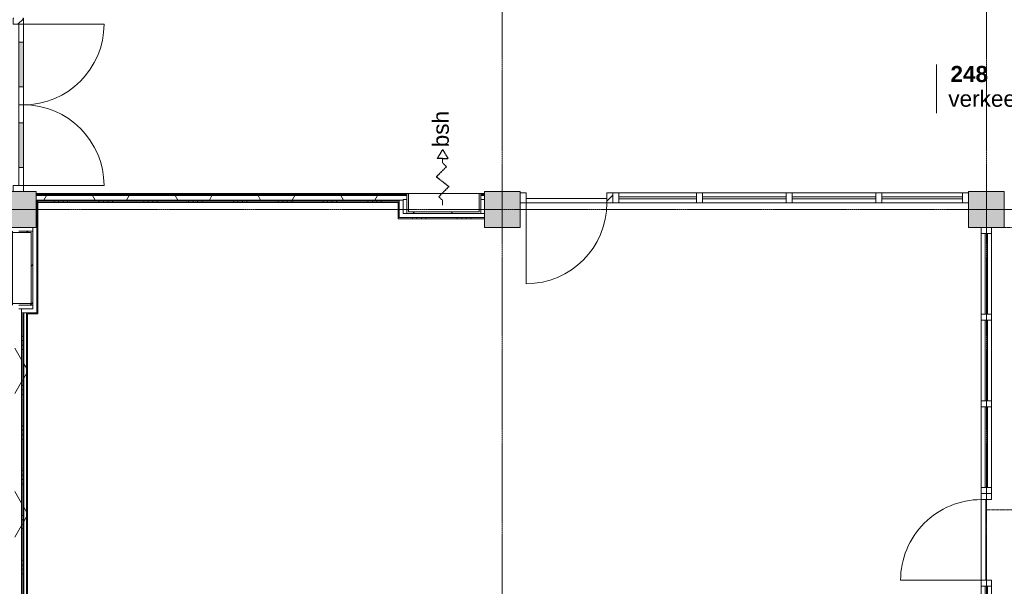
# Model space of a CAD drawing. Header units: millimetres. Extents: x -6115 to 78411, y -6358 to 59618.
# Tile 54 of 99: x 21616 to 32600, y 33598 to 39917. Entities that reach past the tile are written whole.
import ezdxf

# ---------------------------------------------------------------- set-up
doc = ezdxf.new("R2010")
doc.units = ezdxf.units.MM
for name, pattern in [('Dash', [6.35, 3.175, -3.175]), ('Hidden 2', [1.875, 1.25, -0.625]), ('stramien', [22.225, 12.7, -3.175, 3.175, -3.175])]:
    doc.linetypes.add(name, pattern=pattern)
for name, color, linetype, lineweight in [('00_Algemeen', 7, 'Continuous', 35), ('22_Metselwerk', 7, 'Continuous', 9), ('25_Metaalconstructiewerk', 7, 'Continuous', 9), ('30_Kozijnen-ramen-deuren', 7, 'Continuous', 9), ('34_Beglazing', 7, 'Continuous', 9)]:
    doc.layers.add(name, color=color, linetype=linetype, lineweight=lineweight)
doc.styles.add('Arial_1', font='arial.ttf', dxfattribs={"height": 180})
doc.styles.add('Arial_B', font='arialbd.ttf', dxfattribs={"height": 180})
pattern_1 = [(90, (24500, 37880), (-500, 3e-14), []), (90, (24550, 37880), (-500, 3e-14), []), (90, (24600, 37880), (-500, 3e-14), []), (90, (24650, 37880), (-500, 3e-14), [])]
pattern_2 = [(60, (0, 0), (-692.82, 400), []), (120, (0, 0), (-692.82, -400), [])]
pattern_3 = [(180, (21662.5, 35237.5), (7e-13, -500), []), (180, (21662.5, 35287.5), (7e-13, -500), []), (180, (21662.5, 35337.5), (7e-13, -500), []), (180, (21662.5, 35387.5), (7e-13, -500), [])]
pattern_4 = [(45, (-26347, -37930), (-212.132, 212.132), [])]

# ---------------------------------------------------------------- blocks, each defined once
blk = doc.blocks.new('Direct Shape - 2410-10368 v1 - IFC-model constructie _zonder onderbouw_ _MM21228_-1202355-02 tweede verdieping overzicht')
at = {"layer": '25_Metaalconstructiewerk'}
blk.add_hatch(color=256, dxfattribs=at).paths.add_polyline_path([(21400, 37600), (21800, 37600), (21800, 38000), (21400, 38000)])
for p, q in [((21800, 38000), (21400, 38000)), ((21400, 38000), (21400, 37600)), ((21800, 37600), (21800, 38000)), ((21400, 37600), (21800, 37600))]:
    blk.add_line(p, q, dxfattribs=at)
blk = doc.blocks.new('Direct Shape - NLRS_28_SC_TLB_kolom vierkant prefab_gen_AT_kolom vierkant_gen_lxb 400x400_800386-1202356-02 tweede verdieping overzicht')
blk.add_blockref('Direct Shape - 2410-10368 v1 - IFC-model constructie _zonder onderbouw_ _MM21228_-1202355-02 tweede verdieping overzicht', (0, 0))
blk = doc.blocks.new('Direct Shape - 2410-10368 v1 - IFC-model constructie _zonder onderbouw_ _MM21228_-1202363-02 tweede verdieping overzicht')
at = {"layer": '25_Metaalconstructiewerk'}
blk.add_hatch(color=256, dxfattribs=at).paths.add_polyline_path([(27200, 37600), (27200, 38000), (26800, 38000), (26800, 37600)])
for p, q in [((27200, 38000), (26800, 38000)), ((26800, 38000), (26800, 37600)), ((27200, 37600), (27200, 38000)), ((26800, 37600), (27200, 37600))]:
    blk.add_line(p, q, dxfattribs=at)
blk = doc.blocks.new('Direct Shape - NLRS_28_SC_TLB_kolom vierkant prefab_gen_AT_kolom vierkant_gen_lxb 400x400_800388-1202364-02 tweede verdieping overzicht')
blk.add_blockref('Direct Shape - 2410-10368 v1 - IFC-model constructie _zonder onderbouw_ _MM21228_-1202363-02 tweede verdieping overzicht', (0, 0))
blk = doc.blocks.new('Direct Shape - 2410-10368 v1 - IFC-model constructie _zonder onderbouw_ _MM21228_-1202367-02 tweede verdieping overzicht')
at = {"layer": '25_Metaalconstructiewerk'}
blk.add_hatch(color=256, dxfattribs=at).paths.add_polyline_path([(32600, 37600), (32600, 38000), (32200, 38000), (32200, 37600)])
for p, q in [((32600, 38000), (32200, 38000)), ((32200, 38000), (32200, 37600)), ((32600, 37600), (32600, 38000)), ((32200, 37600), (32600, 37600))]:
    blk.add_line(p, q, dxfattribs=at)
blk = doc.blocks.new('Direct Shape - NLRS_28_SC_TLB_kolom vierkant prefab_gen_AT_kolom vierkant_gen_lxb 400x400_800390-1202368-02 tweede verdieping overzicht')
blk.add_blockref('Direct Shape - 2410-10368 v1 - IFC-model constructie _zonder onderbouw_ _MM21228_-1202367-02 tweede verdieping overzicht', (0, 0))
blk = doc.blocks.new('2410-10368 v1 - IFC-model constructie _zonder onderbouw_ _MM21228__ifc-1-02 tweede verdieping overzicht')
at = {"layer": '25_Metaalconstructiewerk', "lineweight": 9}
for name in ['Direct Shape - NLRS_28_SC_TLB_kolom vierkant prefab_gen_AT_kolom vierkant_gen_lxb 400x400_800386-1202356-02 tweede verdieping overzicht', 'Direct Shape - NLRS_28_SC_TLB_kolom vierkant prefab_gen_AT_kolom vierkant_gen_lxb 400x400_800388-1202364-02 tweede verdieping overzicht', 'Direct Shape - NLRS_28_SC_TLB_kolom vierkant prefab_gen_AT_kolom vierkant_gen_lxb 400x400_800390-1202368-02 tweede verdieping overzicht']:
    blk.add_blockref(name, (0, 0), dxfattribs=at)
blk = doc.blocks.new('Rectangular Mullion - 31_AEE_hout_lariks_BxD_67x114mm-1805879-02 tweede verdieping overzicht')
at = {"layer": '30_Kozijnen-ramen-deuren', "true_color": 0xc0c0c0}
h = blk.add_hatch(dxfattribs=at)
h.set_pattern_fill('FP_143', color=9, style=0, pattern_type=2)
h.set_pattern_definition([(45, (-37600, -32400), (-212.132, 212.132), [])])
h.paths.add_polyline_path([(-67, 57), (0, 57), (0, -57), (-67, -57)])
at = {"layer": '30_Kozijnen-ramen-deuren'}
for p, q in [((-67, 57), (0, 57)), ((-67, -57), (-67, 57)), ((0, 57), (0, -57)), ((0, -57), (-67, -57))]:
    blk.add_line(p, q, dxfattribs=at)
blk = doc.blocks.new('System Panel - 32_AEE_glas-1933595-02 tweede verdieping overzicht')
at = {"layer": '30_Kozijnen-ramen-deuren'}
for p, q in [((450, 12.5), (-450, 12.5)), ((-450, 12.5), (-450, -12.5)), ((450, -12.5), (450, 12.5)), ((-450, -12.5), (450, -12.5))]:
    blk.add_line(p, q, dxfattribs=at)
blk = doc.blocks.new('Rectangular Mullion - 31_AEE_hout_lariks_BxD_67x114mm-1805877-02 tweede verdieping overzicht')
at = {"layer": '30_Kozijnen-ramen-deuren', "true_color": 0xc0c0c0}
h = blk.add_hatch(dxfattribs=at)
h.set_pattern_fill('FP_144', color=9, style=0, pattern_type=2)
h.set_pattern_definition([(45, (-36599.5, -32400), (-212.132, 212.132), [])])
h.paths.add_polyline_path([(-33.5, 57), (33.5, 57), (33.5, -57), (-33.5, -57)])
at = {"layer": '30_Kozijnen-ramen-deuren'}
for p, q in [((-33.5, 57), (33.5, 57)), ((-33.5, -57), (-33.5, 57)), ((33.5, 57), (33.5, -57)), ((33.5, -57), (-33.5, -57))]:
    blk.add_line(p, q, dxfattribs=at)
blk = doc.blocks.new('Rectangular Mullion - 31_AEE_hout_lariks_BxD_67x114mm-V48-02 tweede verdieping overzicht')
at = {"layer": '30_Kozijnen-ramen-deuren'}
for p, q in [((-33.5, 57), (33.5, 57)), ((-33.5, -57), (-33.5, 57)), ((33.5, 57), (33.5, -57)), ((33.5, -57), (-33.5, -57))]:
    blk.add_line(p, q, dxfattribs=at)
blk = doc.blocks.new('Rectangular Mullion - 31_AEE_hout_lariks_BxD_67x114mm-4869962-02 tweede verdieping overzicht')
at = {"layer": '30_Kozijnen-ramen-deuren', "true_color": 0xc0c0c0}
h = blk.add_hatch(dxfattribs=at)
h.set_pattern_fill('FP_145', color=9, style=0, pattern_type=2)
h.set_pattern_definition([(45, (-34598.5, -32400), (-212.132, 212.132), [])])
h.paths.add_polyline_path([(-33.5, 57), (33.5, 57), (33.5, -57), (-33.5, -57)])
at = {"layer": '30_Kozijnen-ramen-deuren'}
for p, q in [((-33.5, 57), (33.5, 57)), ((-33.5, -57), (-33.5, 57)), ((33.5, 57), (33.5, -57)), ((33.5, -57), (-33.5, -57))]:
    blk.add_line(p, q, dxfattribs=at)
blk = doc.blocks.new('31_AEE_VO_Vliesgevel Paneel - Deur Paneel dicht-5205788-02 tweede verdieping overzicht')
at = {"layer": '30_Kozijnen-ramen-deuren'}
for p, q in [((450, 57), (-450, 57)), ((-450, 7), (450, 7))]:
    blk.add_line(p, q, dxfattribs=at)
blk = doc.blocks.new('Rectangular Mullion - 31_AEE_hout_lariks_BxD_67x114mm-V49-02 tweede verdieping overzicht')
at = {"layer": '30_Kozijnen-ramen-deuren', "true_color": 0xc0c0c0}
h = blk.add_hatch(dxfattribs=at)
h.set_pattern_fill('FP_146', color=9, style=0, pattern_type=2)
h.set_pattern_definition([(45, (-33631.5, -32400), (-212.132, 212.132), [])])
h.paths.add_polyline_path([(-33.5, 57), (33.5, 57), (33.5, -57), (-33.5, -57)])
at = {"layer": '30_Kozijnen-ramen-deuren'}
for p, q in [((-33.5, 57), (33.5, 57)), ((-33.5, -57), (-33.5, 57)), ((33.5, 57), (33.5, -57)), ((33.5, -57), (-33.5, -57))]:
    blk.add_line(p, q, dxfattribs=at)
blk = doc.blocks.new('Rectangular Mullion - 31_AEE_hout_lariks_BxD_67x114mm-1276831-02 tweede verdieping overzicht')
at = {"layer": '30_Kozijnen-ramen-deuren'}
for p, q in [((32343, 36566), (32343, 35666)), ((32457, 36566), (32457, 35666))]:
    blk.add_line(p, q, dxfattribs=at)
blk = doc.blocks.new('Rectangular Mullion - 31_AEE_hout_lariks_BxD_67x114mm-1276975-02 tweede verdieping overzicht')
at = {"layer": '30_Kozijnen-ramen-deuren'}
for p, q in [((32343, 37533), (32343, 36633)), ((32457, 37533), (32457, 36633))]:
    blk.add_line(p, q, dxfattribs=at)
blk = doc.blocks.new('32_AEE_VO_FIX_Binnendeuren - DD_1800x2600_glasdeuren meranti-8429456-02 tweede verdieping overzicht')
at = {"layer": '30_Kozijnen-ramen-deuren', "true_color": 0xc0c0c0}
h = blk.add_hatch(dxfattribs=at)
h.set_pattern_fill('FP_161', color=9, style=0, pattern_type=2)
h.set_pattern_definition([(135, (38967, -21600), (-212.132, -212.132), [])])
h.paths.add_polyline_path([(967, -57), (967, 57), (900, 57), (900, -57)])
h.paths.add_polyline_path([(-900, 57), (-967, 57), (-967, -57), (-900, -57)])
at = {"layer": '30_Kozijnen-ramen-deuren', "true_color": 0xbfbfbf}
for points in [[(-200, 57), (-700, 57), (-700, 7), (-200, 7)], [(700, 7), (700, 57), (200, 57), (200, 7)]]:
    blk.add_hatch(color=9, dxfattribs=at).paths.add_polyline_path(points)
at = {"layer": '30_Kozijnen-ramen-deuren'}
for p, q in [((-900, 57), (-967, 57)), ((-967, 57), (-967, 50)), ((-700, 57), (-900, 57)), ((-900, 57), (-900, 7)), ((-900, -57), (-900, 57)), ((-900, 7), (-700, 7)), ((-200, 57), (-700, 57)), ((-700, 7), (-700, 57)), ((-700, 7), (-200, 7)), ((0, 57), (-200, 57)), ((-200, 57), (-200, 7)), ((-200, 7), (0, 7)), ((0, 57), (200, 57)), ((0, 7), (0, 57)), ((0, 7), (0, 57)), ((200, 7), (0, 7)), ((200, 57), (700, 57)), ((200, 57), (200, 7)), ((700, 7), (200, 7)), ((700, 57), (900, 57)), ((700, 7), (700, 57)), ((900, 7), (700, 7)), ((900, 57), (900, 7)), ((900, 57), (900, -57)), ((967, 57), (900, 57)), ((-967, -50), (-967, -57)), ((-967, -57), (-900, -57)), ((900, -57), (967, -57))]:
    blk.add_line(p, q, dxfattribs=at)
blk = doc.blocks.new('System Panel - 32_AEE_glas-8017431-02 tweede verdieping overzicht')
at = {"layer": '30_Kozijnen-ramen-deuren'}
for p, q in [((432.75, 12.5), (-432.75, 12.5)), ((-432.75, 12.5), (-432.75, -12.5)), ((432.75, -12.5), (432.75, 12.5)), ((-432.75, -12.5), (432.75, -12.5))]:
    blk.add_line(p, q, dxfattribs=at)
blk = doc.blocks.new('Rectangular Mullion - 31_AEE_hout_lariks_BxD_67x114mm-V55-02 tweede verdieping overzicht')
at = {"layer": '30_Kozijnen-ramen-deuren'}
for p, q in [((-67, 57), (0, 57)), ((-67, -57), (-67, 57)), ((0, 57), (0, -57)), ((0, -57), (-67, -57))]:
    blk.add_line(p, q, dxfattribs=at)
blk = doc.blocks.new('System Panel - 32_AEE_glas-3113755-02 tweede verdieping overzicht')
at = {"layer": '30_Kozijnen-ramen-deuren'}
for p, q in [((466.5, 12.5), (-466.5, 12.5)), ((-466.5, 12.5), (-466.5, -12.5)), ((466.5, -12.5), (466.5, 12.5)), ((-466.5, -12.5), (466.5, -12.5))]:
    blk.add_line(p, q, dxfattribs=at)
blk = doc.blocks.new('Rectangular Mullion - 31_AEE_hout_lariks_BxD_67x114mm-V56-02 tweede verdieping overzicht')
at = {"layer": '30_Kozijnen-ramen-deuren'}
for p, q in [((-33.5, 57), (33.5, 57)), ((-33.5, -57), (-33.5, 57)), ((33.5, 57), (33.5, -57)), ((33.5, -57), (-33.5, -57))]:
    blk.add_line(p, q, dxfattribs=at)
blk = doc.blocks.new('Rectangular Mullion - 31_AEE_hout_lariks_BxD_67x114mm-V57-02 tweede verdieping overzicht')
at = {"layer": '30_Kozijnen-ramen-deuren'}
for p, q in [((-33.5, 57), (33.5, 57)), ((-33.5, -57), (-33.5, 57)), ((33.5, 57), (33.5, -57)), ((33.5, -57), (-33.5, -57))]:
    blk.add_line(p, q, dxfattribs=at)
blk = doc.blocks.new('System Panel - 32_AEE_glas-1840482-02 tweede verdieping overzicht')
at = {"layer": '30_Kozijnen-ramen-deuren'}
for p, q in [((449.75, 12.5), (-449.75, 12.5)), ((-449.75, 12.5), (-449.75, -12.5)), ((449.75, -12.5), (449.75, 12.5)), ((-449.75, -12.5), (449.75, -12.5))]:
    blk.add_line(p, q, dxfattribs=at)
blk = doc.blocks.new('Rectangular Mullion - 31_AEE_hout_lariks_BxD_67x114mm-V58-02 tweede verdieping overzicht')
at = {"layer": '30_Kozijnen-ramen-deuren', "true_color": 0xc0c0c0}
h = blk.add_hatch(dxfattribs=at)
h.set_pattern_fill('FP_170', color=9, style=0, pattern_type=2)
h.set_pattern_definition([(315, (-31200, 37930), (212.132, 212.132), [])])
h.paths.add_polyline_path([(33.5, 57), (33.5, -57), (-33.5, -57), (-33.5, 57)])
at = {"layer": '30_Kozijnen-ramen-deuren'}
for p, q in [((-33.5, 57), (33.5, 57)), ((-33.5, -57), (-33.5, 57)), ((33.5, 57), (33.5, -57)), ((33.5, -57), (-33.5, -57))]:
    blk.add_line(p, q, dxfattribs=at)
blk = doc.blocks.new('32_AEE_VO_FIX_Binnendeuren - D_900x2600_Dicht Paneel lariks-8016394-02 tweede verdieping overzicht')
at = {"layer": '30_Kozijnen-ramen-deuren', "true_color": 0xc0c0c0}
h = blk.add_hatch(dxfattribs=at)
h.set_pattern_fill('FP_333', color=9, style=0, pattern_type=2)
h.set_pattern_definition([(45, (-27717, -37930), (-212.132, 212.132), [])])
h.paths.add_polyline_path([(-450, -57), (-450, 57), (-517, 57), (-517, -57)])
h.paths.add_polyline_path([(450, -57), (517, -57), (517, 57), (450, 57)])
at = {"layer": '30_Kozijnen-ramen-deuren'}
for p, q in [((-517, 57), (-450, 57)), ((-450, 57), (-450, -57)), ((450, 57), (517, 57)), ((450, -57), (450, 57)), ((-450, -57), (-517, -57)), ((-450, -7), (450, -7)), ((-450, -57), (-450, -7)), ((450, -57), (-450, -57)), ((450, -7), (450, -57)), ((517, -57), (450, -57))]:
    blk.add_line(p, q, dxfattribs=at)
blk = doc.blocks.new('32_AEE_bsh_2022 - inbouw volledig pv 790x790x225mm - 25m-8436448-02 tweede verdieping overzicht')
at = {"layer": '30_Kozijnen-ramen-deuren', "true_color": 0xc0c0c0}
h = blk.add_hatch(dxfattribs=at)
h.set_pattern_fill('FP_344', color=9, style=0, pattern_type=2)
h.set_pattern_definition(pattern_4)
h.paths.add_polyline_path([(-413, -175), (413, -175), (413, 50), (395, 50), (395, -157), (-395, -157), (-395, 50), (-413, 50), (-413, -25)])
at = {"layer": '34_Beglazing', "true_color": 0xc0c0c0}
h = blk.add_hatch(dxfattribs=at)
h.set_pattern_fill('FP_344', color=9, style=0, pattern_type=2)
h.set_pattern_definition(pattern_4)
h.paths.add_polyline_path([(-453, -175), (-413, -175), (-413, -20), (-453, -20), (-453, -50)])
h.paths.add_polyline_path([(413, -175), (453, -175), (453, -20), (413, -20)])
at = {"layer": '34_Beglazing'}
for p, q in [((-395, 50), (-413, 50)), ((-395, -157), (-395, 50)), ((-395, 50), (395, 50)), ((413, 50), (395, 50)), ((395, 50), (395, -157)), ((-413, -20), (-413, -175)), ((-413, -175), (-413, -20)), ((413, -175), (413, -20)), ((413, -20), (413, -175)), ((395, -157), (-395, -157))]:
    blk.add_line(p, q, dxfattribs=at)
blk = doc.blocks.new('Rectangular Mullion - 31_AEE_hout_lariks_BxD_67x114mm-4869921-02 tweede verdieping overzicht')
at = {"layer": '30_Kozijnen-ramen-deuren'}
for p, q in [((32343, 33598), (32343, 32698)), ((32457, 33598), (32457, 32698))]:
    blk.add_line(p, q, dxfattribs=at)
blk = doc.blocks.new('32_AEE_bsh_2022 - inbouw volledig pv 790x790x225mm - 25m-3181236-02 tweede verdieping overzicht')
at = {"layer": '30_Kozijnen-ramen-deuren', "true_color": 0xc0c0c0}
h = blk.add_hatch(dxfattribs=at)
h.set_pattern_fill('FP_366', color=9, style=0, pattern_type=2)
h.set_pattern_definition([(315, (-37147, 21600), (212.132, 212.132), [])])
h.paths.add_polyline_path([(-413, 50), (-413, -162), (413, -162), (413, 63), (395, 63), (395, -144), (-395, -144), (-395, 63), (-413, 63)])
at = {"layer": '34_Beglazing'}
for p, q in [((-395, 63), (-413, 63)), ((-395, -144), (-395, 63)), ((-395, 63), (395, 63)), ((413, 63), (395, 63)), ((395, 63), (395, -144)), ((-413, -7), (-413, -162)), ((-413, -162), (-413, -7)), ((413, -162), (413, -7)), ((413, -7), (413, -162)), ((395, -144), (-395, -144))]:
    blk.add_line(p, q, dxfattribs=at)
blk = doc.blocks.new('30_AEE_VO_draairichting - 30_AEE_VO_draairichting-8193441-02 tweede verdieping overzicht')
at = {"layer": '30_Kozijnen-ramen-deuren'}
blk.add_line((-450, 900), (-450, 0), dxfattribs=at)
blk.add_arc((-450, 0), 900, 360, 90, dxfattribs=at)
blk = doc.blocks.new('30_AEE_VO_draairichting - 30_AEE_VO_draairichting-8193446-02 tweede verdieping overzicht')
at = {"layer": '30_Kozijnen-ramen-deuren'}
blk.add_line((-450, -900), (-450, 0), dxfattribs=at)
blk.add_arc((-450, 0), 900, 270, 0, dxfattribs=at)
blk = doc.blocks.new('30_AEE_VO_draairichting - 30_AEE_VO_draairichting-8195371-02 tweede verdieping overzicht')
at = {"layer": '30_Kozijnen-ramen-deuren'}
blk.add_line((-450, 900), (-450, 0), dxfattribs=at)
blk.add_arc((-450, 0), 900, 360, 90, dxfattribs=at)
blk = doc.blocks.new('Rectangular Mullion - 31_AEE_hout_lariks_BxD_67x114mm-8017430-02 tweede verdieping overzicht')
at = {"layer": '30_Kozijnen-ramen-deuren'}
for p, q in [((29167, 37987), (28301, 37987)), ((29167, 37873), (28301, 37873))]:
    blk.add_line(p, q, dxfattribs=at)
blk = doc.blocks.new('Rectangular Mullion - 31_AEE_hout_lariks_BxD_67x114mm-1723311-02 tweede verdieping overzicht')
at = {"layer": '30_Kozijnen-ramen-deuren'}
for p, q in [((30167, 37987), (29234, 37987)), ((30167, 37873), (29234, 37873))]:
    blk.add_line(p, q, dxfattribs=at)
blk = doc.blocks.new('Rectangular Mullion - 31_AEE_hout_lariks_BxD_67x114mm-1183547-02 tweede verdieping overzicht')
at = {"layer": '30_Kozijnen-ramen-deuren'}
for p, q in [((32133, 37987), (31234, 37987)), ((32133, 37873), (31234, 37873))]:
    blk.add_line(p, q, dxfattribs=at)
blk = doc.blocks.new('Rectangular Mullion - 31_AEE_hout_lariks_BxD_67x114mm-V231-02 tweede verdieping overzicht')
at = {"layer": '30_Kozijnen-ramen-deuren'}
for p, q in [((0, 57), (-67, 57)), ((-67, 57), (-67, -57)), ((0, -57), (0, 57)), ((-67, -57), (0, -57))]:
    blk.add_line(p, q, dxfattribs=at)
blk = doc.blocks.new('Rectangular Mullion - 31_AEE_hout_lariks_BxD_67x114mm-V235-02 tweede verdieping overzicht')
at = {"layer": '30_Kozijnen-ramen-deuren'}
for p, q in [((-33.5, 57), (33.5, 57)), ((-33.5, -57), (-33.5, 57)), ((33.5, 57), (33.5, -57)), ((33.5, -57), (-33.5, -57))]:
    blk.add_line(p, q, dxfattribs=at)
blk = doc.blocks.new('00_AEE_tag_ruimte_klein - Naam _ nummer-752176-02 tweede verdieping overzicht')
at = {"layer": '00_Algemeen', "lineweight": 9}
for p, q in [((-8.06, 7.17), (-8.06, 4.25)), ((-8.06, 4.47), (-8.06, 1.72))]:
    blk.add_line(p, q, dxfattribs=at)

msp = doc.modelspace()

# ---------------------------------------------------------------- hatches: boundary and pattern name
at = {"layer": '22_Metselwerk'}
h = msp.add_hatch(dxfattribs=at)
h.set_pattern_fill('FP_99', color=256, angle=90, style=0, pattern_type=2)
h.set_pattern_definition(pattern_1)
h.paths.add_polyline_path([(21800, 37967.5), (25934, 37967.5), (25934, 37980), (21800, 37980)])
h.paths.add_polyline_path([(26800, 37967.5), (26800, 37980), (26760, 37980), (26760, 37967.5)])
h = msp.add_hatch(dxfattribs=at)
h.set_pattern_fill('FP_99', color=256, angle=90, style=0, pattern_type=2)
h.set_pattern_definition(pattern_1)
h.paths.add_polyline_path([(26760, 37955), (26800, 37955), (26800, 37967.5), (26760, 37967.5)])
h.paths.add_polyline_path([(25934, 37955), (25934, 37967.5), (21800, 37967.5), (21800, 37955), (25418.8, 37955)])
h = msp.add_hatch(dxfattribs=at)
h.set_pattern_fill('FP_2', color=256, angle=60, style=0, pattern_type=2)
h.set_pattern_definition(pattern_2)
h.paths.add_polyline_path([(25894, 37905), (25894, 37910), (25934, 37910), (25934, 37955), (21800, 37955), (21800, 37905), (25849, 37905)])
h.paths.add_polyline_path([(26800, 37910), (26800, 37955), (26760, 37955), (26760, 37910)])
h = msp.add_hatch(dxfattribs=at)
h.set_pattern_fill('FP_99', color=256, angle=90, style=0, pattern_type=2)
h.set_pattern_definition(pattern_1)
h.paths.add_polyline_path([(25418.8, 37892.5), (25849, 37892.5), (25849, 37905), (21820, 37905), (21820, 37892.5), (23001.7, 37892.5)])
h.paths.add_polyline_path([(21807.5, 37892.5), (21807.5, 37905), (21800, 37905), (21800, 37892.5)])
h = msp.add_hatch(dxfattribs=at)
h.set_pattern_fill('FP_391', color=256, angle=90, style=0, pattern_type=2)
h.set_pattern_definition([(0, (21807.5, 37540), (0, 500), []), (0, (21807.5, 37490), (0, 500), []), (0, (21807.5, 37440), (0, 500), []), (0, (21807.5, 37390), (0, 500), [])])
h.paths.add_polyline_path([(21820, 37600), (21820, 37905), (21807.5, 37905), (21807.5, 37600)])
h = msp.add_hatch(dxfattribs=at)
h.set_pattern_fill('FP_99', color=256, angle=90, style=0, pattern_type=2)
h.set_pattern_definition(pattern_1)
h.paths.add_polyline_path([(25849, 37880), (25849, 37892.5), (21820, 37892.5), (21820, 37880), (25836.5, 37880)])
h.paths.add_polyline_path([(21807.5, 37880), (21807.5, 37892.5), (21800, 37892.5), (21800, 37880)])
h = msp.add_hatch(dxfattribs=at)
h.set_pattern_fill('FP_390', color=256, angle=-270, style=0, pattern_type=2)
h.set_pattern_definition([(270, (26147, 37755), (500, 2e-12), []), (270, (26097, 37755), (500, 2e-12), []), (270, (26047, 37755), (500, 2e-12), []), (270, (25997, 37755), (500, 2e-12), [])])
h.paths.add_polyline_path([(26800, 37697.5), (26800, 37710), (25849, 37710), (25849, 37697.5), (26627.4, 37697.5)])
h = msp.add_hatch(dxfattribs=at)
h.set_pattern_fill('FP_2', color=256, angle=60, style=0, pattern_type=2)
h.set_pattern_definition(pattern_2)
h.paths.add_polyline_path([(21562.5, 32450), (21637.5, 32450), (21637.5, 36694), (21607.5, 36694), (21607.5, 36734), (21562.5, 36734), (21562.5, 32462.5)])
h.paths.add_polyline_path([(21607.5, 37560), (21607.5, 37600), (21562.5, 37600), (21562.5, 37560)])
h = msp.add_hatch(dxfattribs=at)
h.set_pattern_fill('FP_367', color=256, angle=90, style=0, pattern_type=2)
h.set_pattern_definition([(0, (21762.5, 36918.25), (0, 500), []), (0, (21762.5, 36868.25), (0, 500), []), (0, (21762.5, 36818.25), (0, 500), []), (0, (21762.5, 36768.25), (0, 500), [])])
h.paths.add_polyline_path([(21820, 36636.5), (21820, 37600), (21807.5, 37600), (21807.5, 36636.5)])
h = msp.add_hatch(dxfattribs=at)
h.set_pattern_fill('FP_100', color=256, angle=90, style=0, pattern_type=2)
h.set_pattern_definition(pattern_3)
h.paths.add_polyline_path([(21650, 32375), (21650, 36649), (21637.5, 36649), (21637.5, 32375)])
h = msp.add_hatch(dxfattribs=at)
h.set_pattern_fill('FP_100', color=256, angle=90, style=0, pattern_type=2)
h.set_pattern_definition(pattern_3)
h.paths.add_polyline_path([(21662.5, 32362.5), (21662.5, 36636.5), (21650, 36636.5), (21650, 32362.5)])
h = msp.add_hatch(dxfattribs=at)
h.set_pattern_fill('FP_2', color=256, angle=60, style=0, pattern_type=2)
h.set_pattern_definition(pattern_2)
h.paths.add_polyline_path([(21662.5, 27150), (21692.5, 27150), (21692.5, 36649), (21662.5, 36649), (21662.5, 31559.7)])
h = msp.add_hatch(dxfattribs=at)
h.set_pattern_fill('FP_380', color=256, angle=90, style=0, pattern_type=2)
h.set_pattern_definition([(1e-13, (21662.5, 31693.25), (-9e-13, 500), []), (1e-13, (21662.5, 31643.25), (-9e-13, 500), []), (1e-13, (21662.5, 31593.25), (-9e-13, 500), []), (1e-13, (21662.5, 31543.25), (-9e-13, 500), [])])
h.paths.add_polyline_path([(21692.5, 27150), (21702.5, 27150), (21702.5, 36636.5), (21692.5, 36636.5), (21692.5, 31559.7)])

# ---------------------------------------------------------------- linework, layer by layer
at = {"layer": '00_Algemeen', "color": 150, "linetype": 'stramien', "lineweight": 9, "true_color": 0x0080ff}
for p, q in [((27000, -4950.1), (27000, 59018.3)), ((32400, -4950.1), (32400, 59018.3)), ((77811.4, 37800), (-5515.3, 37800))]:
    msp.add_line(p, q, dxfattribs=at)
at = {"layer": '00_Algemeen', "linetype": 'Hidden 2', "lineweight": 25}
for p, q in [((26333.8, 38470), (26273.8, 38370)), ((26333.8, 38470), (26393.8, 38370)), ((26333.8, 38370), (26273.8, 38370)), ((26333.8, 38370), (26393.8, 38370)), ((26376.2, 38277.6), (26263.1, 38164.4)), ((26333.8, 38320), (26376.2, 38277.6)), ((26404.5, 38055.6), (26263.1, 38164.4)), ((26404.5, 38055.6), (26291.4, 37942.4)), ((26333.8, 37900), (26291.4, 37942.4))]:
    msp.add_line(p, q, dxfattribs=at)
at = {"layer": '00_Algemeen', "lineweight": 9}
for p, q in [((26333.8, 38320), (26333.8, 38370)), ((26333.8, 37850), (26333.8, 37900))]:
    msp.add_line(p, q, dxfattribs=at)
at = {"layer": '00_Algemeen', "linetype": 'Dash', "lineweight": 9}
for p, q in [((32600, 37600), (37600, 37600)), ((43010, 34450.6), (32400, 34450.6))]:
    msp.add_line(p, q, dxfattribs=at)
at = {"layer": '22_Metselwerk'}
for p, q in [((25934, 37980), (21800, 37980)), ((21800, 37980), (21800, 37955)), ((21800, 37967.5), (25934, 37967.5)), ((21800, 37905), (21800, 37880)), ((21807.5, 37905), (21807.5, 37600)), ((21820, 36636.5), (21820, 37905)), ((25849, 37905), (25894, 37905)), ((25934, 37955), (25934, 37980)), ((26800, 37980), (26760, 37980)), ((26760, 37980), (26760, 37955)), ((26760, 37967.5), (26800, 37967.5)), ((26800, 37955), (26800, 37980)), ((21800, 37892.5), (21807.5, 37892.5)), ((21800, 37880), (21807.5, 37880)), ((21820, 37892.5), (25849, 37892.5)), ((21820, 37880), (25849, 37880)), ((25836.5, 37880), (25836.5, 37697.5)), ((25836.5, 37697.5), (26800, 37697.5)), ((26800, 37697.5), (26800, 37710)), ((21820, 37600), (21807.5, 37600)), ((21637.5, 36649), (21637.5, 36694)), ((21650, 27150), (21650, 36636.5)), ((21662.5, 36636.5), (21650, 36636.5)), ((21662.5, 36649), (21662.5, 27150)), ((21692.5, 36649), (21692.5, 27150)), ((21702.5, 36636.5), (21820, 36636.5)), ((21702.5, 27150), (21702.5, 36636.5))]:
    msp.add_line(p, q, dxfattribs=at)
at = {"layer": '22_Metselwerk', "lineweight": 18}
for p, q in [((21800, 37955), (21800, 37905)), ((21800, 37955), (25934, 37955)), ((21800, 37905), (25849, 37905)), ((25849, 37710), (25849, 37905)), ((25894, 37910), (25934, 37910)), ((25894, 37755), (25894, 37910)), ((25934, 37910), (25934, 37955)), ((26760, 37955), (26760, 37910)), ((26760, 37955), (26800, 37955)), ((26760, 37910), (26800, 37910)), ((26800, 37910), (26800, 37955)), ((26800, 37710), (25849, 37710)), ((26800, 37755), (25894, 37755)), ((26800, 37710), (26800, 37755)), ((21762.5, 37600), (21762.5, 36694)), ((21807.5, 37600), (21762.5, 37600)), ((21807.5, 36649), (21807.5, 37600)), ((21762.5, 36694), (21607.5, 36694)), ((21637.5, 27150), (21637.5, 36649)), ((21637.5, 36649), (21807.5, 36649))]:
    msp.add_line(p, q, dxfattribs=at)

# ---------------------------------------------------------------- block references
at = {"lineweight": 5}
msp.add_blockref('2410-10368 v1 - IFC-model constructie _zonder onderbouw_ _MM21228__ifc-1-02 tweede verdieping overzicht', (0, 0), dxfattribs=at)
at = {"layer": '00_Algemeen', "lineweight": 9, "xscale": 99.99999999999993, "yscale": 99.99999999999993, "zscale": 99.99999999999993}
msp.add_blockref('00_AEE_tag_ruimte_klein - Naam _ nummer-752176-02 tweede verdieping overzicht', (32648.2, 38701.6), dxfattribs=at)
at = {"layer": '30_Kozijnen-ramen-deuren'}
for name, p, rotation in [('32_AEE_VO_FIX_Binnendeuren - DD_1800x2600_glasdeuren meranti-8429456-02 tweede verdieping overzicht', (21600, 38967), 269.9999999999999), ('30_AEE_VO_draairichting - 30_AEE_VO_draairichting-8193441-02 tweede verdieping overzicht', (21657, 39417), 269.9999999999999), ('30_AEE_VO_draairichting - 30_AEE_VO_draairichting-8193446-02 tweede verdieping overzicht', (21657, 38517), 89.99999999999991), ('Rectangular Mullion - 31_AEE_hout_lariks_BxD_67x114mm-V231-02 tweede verdieping overzicht', (28234, 37930), 180), ('32_AEE_bsh_2022 - inbouw volledig pv 790x790x225mm - 25m-3181236-02 tweede verdieping overzicht', (21600, 37147), 89.99999999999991), ('System Panel - 32_AEE_glas-1933595-02 tweede verdieping overzicht', (32400, 37083), 89.9999999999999), ('System Panel - 32_AEE_glas-1933595-02 tweede verdieping overzicht', (32400, 36116), 89.9999999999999), ('System Panel - 32_AEE_glas-1933595-02 tweede verdieping overzicht', (32400, 35149), 89.9999999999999), ('30_AEE_VO_draairichting - 30_AEE_VO_draairichting-8195371-02 tweede verdieping overzicht', (32343, 34115), 89.9999999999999), ('31_AEE_VO_Vliesgevel Paneel - Deur Paneel dicht-5205788-02 tweede verdieping overzicht', (32400, 34115), 89.9999999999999), ('System Panel - 32_AEE_glas-1933595-02 tweede verdieping overzicht', (32400, 33148), 89.9999999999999)]:
    msp.add_blockref(name, p, dxfattribs=dict(at, rotation=rotation))
for name, p in [('32_AEE_bsh_2022 - inbouw volledig pv 790x790x225mm - 25m-8436448-02 tweede verdieping overzicht', (26347, 37930)), ('32_AEE_VO_FIX_Binnendeuren - D_900x2600_Dicht Paneel lariks-8016394-02 tweede verdieping overzicht', (27717, 37930)), ('Rectangular Mullion - 31_AEE_hout_lariks_BxD_67x114mm-8017430-02 tweede verdieping overzicht', (0, 0)), ('System Panel - 32_AEE_glas-8017431-02 tweede verdieping overzicht', (28733.8, 37930)), ('Rectangular Mullion - 31_AEE_hout_lariks_BxD_67x114mm-1723311-02 tweede verdieping overzicht', (0, 0)), ('System Panel - 32_AEE_glas-3113755-02 tweede verdieping overzicht', (29700, 37930)), ('Rectangular Mullion - 31_AEE_hout_lariks_BxD_67x114mm-1723311-02 tweede verdieping overzicht', (1000, 0)), ('System Panel - 32_AEE_glas-3113755-02 tweede verdieping overzicht', (30700, 37930)), ('Rectangular Mullion - 31_AEE_hout_lariks_BxD_67x114mm-1183547-02 tweede verdieping overzicht', (0, 0)), ('System Panel - 32_AEE_glas-1840482-02 tweede verdieping overzicht', (31683.3, 37930)), ('30_AEE_VO_draairichting - 30_AEE_VO_draairichting-8193446-02 tweede verdieping overzicht', (27717, 37873)), ('Rectangular Mullion - 31_AEE_hout_lariks_BxD_67x114mm-1276975-02 tweede verdieping overzicht', (0, 0)), ('Rectangular Mullion - 31_AEE_hout_lariks_BxD_67x114mm-1276831-02 tweede verdieping overzicht', (0, 0)), ('Rectangular Mullion - 31_AEE_hout_lariks_BxD_67x114mm-1276831-02 tweede verdieping overzicht', (0, -967)), ('Rectangular Mullion - 31_AEE_hout_lariks_BxD_67x114mm-4869921-02 tweede verdieping overzicht', (0, 0))]:
    msp.add_blockref(name, p, dxfattribs=at)
at = {"layer": '30_Kozijnen-ramen-deuren', "extrusion": (0, 0, -1)}
for name, p, rotation in [('Rectangular Mullion - 31_AEE_hout_lariks_BxD_67x114mm-V56-02 tweede verdieping overzicht', (-29200, 37930), 180), ('Rectangular Mullion - 31_AEE_hout_lariks_BxD_67x114mm-V57-02 tweede verdieping overzicht', (-30200, 37930), 180), ('Rectangular Mullion - 31_AEE_hout_lariks_BxD_67x114mm-V58-02 tweede verdieping overzicht', (-31200, 37930), 180), ('Rectangular Mullion - 31_AEE_hout_lariks_BxD_67x114mm-V55-02 tweede verdieping overzicht', (-32200, 37930), 180), ('Rectangular Mullion - 31_AEE_hout_lariks_BxD_67x114mm-1805879-02 tweede verdieping overzicht', (-32400, 37600), 90.0000000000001), ('Rectangular Mullion - 31_AEE_hout_lariks_BxD_67x114mm-1805877-02 tweede verdieping overzicht', (-32400, 36599.5), 90.0000000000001), ('Rectangular Mullion - 31_AEE_hout_lariks_BxD_67x114mm-V48-02 tweede verdieping overzicht', (-32400, 35632.5), 90.0000000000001), ('Rectangular Mullion - 31_AEE_hout_lariks_BxD_67x114mm-V235-02 tweede verdieping overzicht', (-32400, 34665.5), 90.0000000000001), ('Rectangular Mullion - 31_AEE_hout_lariks_BxD_67x114mm-4869962-02 tweede verdieping overzicht', (-32400, 34598.5), 90.0000000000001), ('Rectangular Mullion - 31_AEE_hout_lariks_BxD_67x114mm-V49-02 tweede verdieping overzicht', (-32400, 33631.5), 90.0000000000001)]:
    msp.add_blockref(name, p, dxfattribs=dict(at, rotation=rotation))

# ---------------------------------------------------------------- texts
at = {"layer": '00_Algemeen', "lineweight": 9, "char_height": 180, "attachment_point": 1}
for s, insert, width, style in [('248', (31999.5, 39401.6), 505.063, 'Arial_B'), ('verkeersruimte', (31975.6, 39126), 1916.033, 'Arial_1')]:
    msp.add_mtext(s, dxfattribs=dict(at, insert=insert, width=width, style=style))
at = {"layer": '00_Algemeen', "lineweight": 18, "insert": (26223, 38493.7), "char_height": 180, "width": 481.012, "attachment_point": 1, "rotation": 90, "style": 'Arial_1'}
msp.add_mtext('bsh', dxfattribs=at)

doc.saveas('drawing.dxf')
